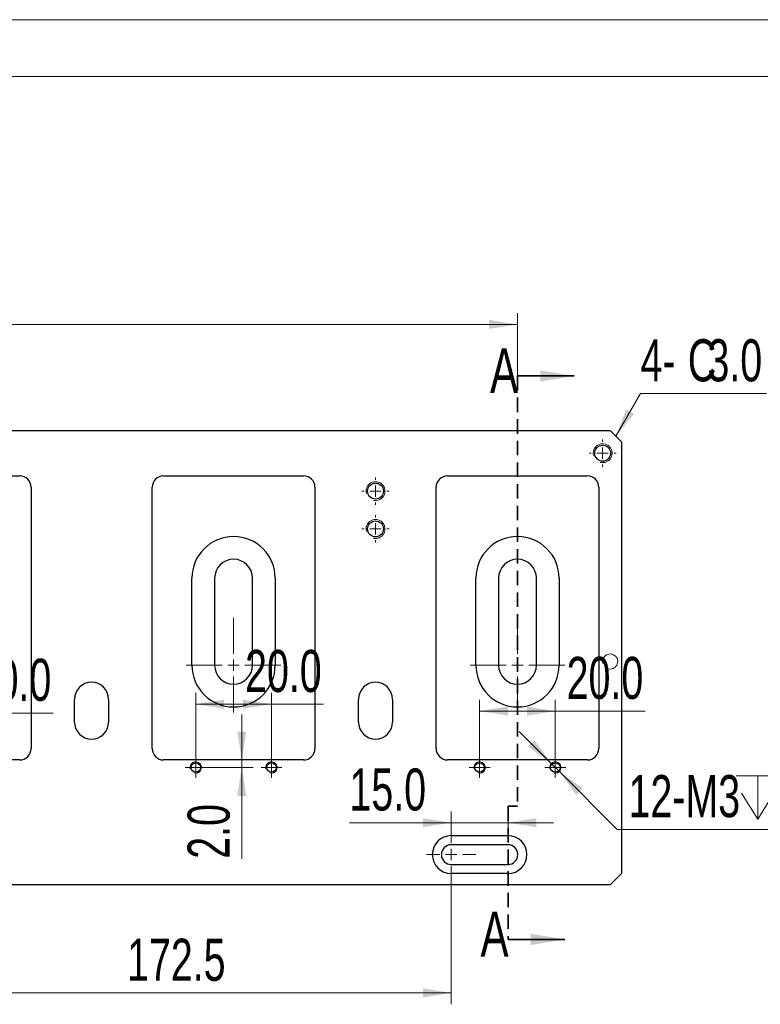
# Model space of a CAD drawing. Header units: millimetres. Extents: x 0 to 297, y 0 to 210.
# Tile 4 of 5: x 128 to 193, y 123 to 210. Entities that reach past the tile are written whole.
import ezdxf

# ---------------------------------------------------------------- set-up
doc = ezdxf.new("R2010")
doc.units = ezdxf.units.MM
doc.linetypes.add('HIDDEN', pattern=[1.905, 1.27, -0.635])
doc.styles.add('SLDTEXTSTYLE1', font='TXT', dxfattribs={"width": 0.7})
doc.dimstyles.new('SLDDIMSTYLE0', dxfattribs={"dimtxt": 3.950146, "dimasz": 2.5, "dimexe": 0, "dimexo": 0.0625, "dimgap": 0.987537, "dimtad": 2, "dimdec": 1, "dimlfac": 3, "dimrnd": 1e-09, "dimzin": 4, "dimdsep": 46, "dimtxsty": 'SLDTEXTSTYLE1', "dimsah": 1, "dimcen": 0.09, "dimadec": 0, "dimazin": 1, "dimtfac": 1, "dimtofl": 0, "dimtmove": 0, "dimatfit": 3, "dimfxl": 0, "dimfrac": 2, "dimtolj": 1, "dimtzin": 12, "dimarcsym": 0})
doc.dimstyles.new('SLDDIMSTYLE1', dxfattribs={"dimtxt": 3.950146, "dimasz": 2.5, "dimexe": 0, "dimexo": 0.0625, "dimgap": 0.987537, "dimtad": 2, "dimdec": 1, "dimlfac": 3, "dimrnd": 1e-09, "dimzin": 12, "dimdsep": 46, "dimtxsty": 'SLDTEXTSTYLE1', "dimsah": 1, "dimcen": 0.09, "dimadec": 0, "dimazin": 3, "dimtfac": 1, "dimtofl": 0, "dimtmove": 0, "dimatfit": 3, "dimfxl": 0, "dimfrac": 2, "dimtolj": 1, "dimtzin": 12, "dimarcsym": 0})
doc.dimstyles.new('SLDDIMSTYLE2', dxfattribs={"dimtxt": 3.950146, "dimasz": 2.5, "dimexe": 0, "dimexo": 0.0625, "dimgap": 0.987537, "dimtad": 2, "dimdec": 1, "dimlfac": 3, "dimrnd": 1e-09, "dimzin": 4, "dimdsep": 46, "dimtxsty": 'SLDTEXTSTYLE1', "dimsah": 1, "dimcen": 0.09, "dimadec": 0, "dimazin": 1, "dimtfac": 1, "dimtmove": 0, "dimatfit": 0, "dimfxl": 0, "dimfrac": 2, "dimtolj": 1, "dimtzin": 12, "dimarcsym": 0})
doc.dimstyles.new('SLDDIMSTYLE6', dxfattribs={"dimtxt": 3.950146, "dimasz": 2.5, "dimexe": 0, "dimexo": 0.0625, "dimgap": 0.987537, "dimtad": 0, "dimtih": 1, "dimtoh": 1, "dimdec": 1, "dimlfac": 3, "dimrnd": 1e-09, "dimzin": 12, "dimdsep": 46, "dimtxsty": 'SLDTEXTSTYLE1', "dimsah": 1, "dimcen": 0, "dimadec": 0, "dimazin": 3, "dimtfac": 1, "dimtmove": 0, "dimatfit": 3, "dimfxl": 0, "dimfrac": 2, "dimtolj": 1, "dimtzin": 12, "dimarcsym": 0})

# ---------------------------------------------------------------- blocks, each defined once
blk = doc.blocks.new('_D')
at = {"color": 7, "linetype": 'Continuous', "lineweight": 0}
for p, q in [((46.807, 165.003), (46.807, 184.173)), ((171.807, 178.637), (171.807, 184.173)), ((46.807, 183.173), (171.807, 183.173))]:
    blk.add_line(p, q, dxfattribs=at)
at = {"color": 7, "linetype": 'Continuous', "lineweight": 18}
for points in [[(46.807, 183.173), (49.307, 182.773), (49.307, 183.573)], [(171.807, 183.173), (169.307, 183.573), (169.307, 182.773)]]:
    blk.add_solid(points, dxfattribs=at)
at = {"color": 7, "linetype": 'Continuous', "lineweight": 18, "char_height": 3.7042, "attachment_point": 1, "style": 'SLDTEXTSTYLE1'}
for s, insert in [('5X75=', (107.315, 187.948)), ('375.0', (116.672, 187.948))]:
    blk.add_mtext(s, dxfattribs=dict(at, insert=insert))
blk = doc.blocks.new('_D_16')
at = {"color": 7, "linetype": 'Continuous', "lineweight": 0}
for p, q in [((108.473, 139.337), (108.473, 123.324)), ((165.973, 134.837), (165.973, 123.324)), ((108.473, 124.324), (165.973, 124.324))]:
    blk.add_line(p, q, dxfattribs=at)
at = {"color": 7, "linetype": 'Continuous', "lineweight": 18}
for points in [[(108.473, 124.324), (110.973, 123.924), (110.973, 124.724)], [(165.973, 124.324), (163.473, 124.724), (163.473, 123.924)]]:
    blk.add_solid(points, dxfattribs=at)
at = {"color": 7, "linetype": 'Continuous', "lineweight": 18, "insert": (137.427, 129.099), "char_height": 3.7042, "attachment_point": 1, "style": 'SLDTEXTSTYLE1'}
blk.add_mtext('172.5', dxfattribs=at)
blk = doc.blocks.new('_D_17')
at = {"color": 7, "linetype": 'Continuous', "lineweight": 0}
for p, q in [((165.973, 138.17), (165.973, 140.311)), ((170.973, 138.17), (170.973, 140.311)), ((165.973, 139.311), (157.011, 139.311)), ((165.973, 139.311), (170.973, 139.311)), ((170.973, 139.311), (174.973, 139.311))]:
    blk.add_line(p, q, dxfattribs=at)
at = {"color": 7, "linetype": 'Continuous', "lineweight": 18}
for points in [[(165.973, 139.311), (163.473, 139.711), (163.473, 138.911)], [(170.973, 139.311), (173.473, 138.911), (173.473, 139.711)]]:
    blk.add_solid(points, dxfattribs=at)
at = {"color": 7, "linetype": 'Continuous', "lineweight": 18, "insert": (157.011, 144.086), "char_height": 3.7042, "attachment_point": 1, "style": 'SLDTEXTSTYLE1'}
blk.add_mtext('15.0', dxfattribs=at)
blk = doc.blocks.new('SW_CHAMFER_DIMENSION_0')
at = {"color": 0, "linetype": 'Continuous', "lineweight": 0}
for p, q in [((-2.168, -3.755), (0, 0)), ((0, 0), (11.078, 0))]:
    blk.add_line(p, q, dxfattribs=at)
at = {"color": 0, "linetype": 'Continuous', "lineweight": 18}
blk.add_solid([(-2.168, -3.755), (-0.572, -1.79), (-1.265, -1.39)], dxfattribs=at)
at = {"color": 0, "linetype": 'Continuous', "lineweight": 18, "attachment_point": 1, "style": 'SLDTEXTSTYLE1'}
for s, insert, char_height in [('4-', (0, 4.775), 3.7042), ('C', (4.164, 4.775), 3.704), ('3.0', (5.892, 4.775), 3.7042)]:
    blk.add_mtext(s, dxfattribs=dict(at, insert=insert, char_height=char_height))
blk = doc.blocks.new('_D_27')
at = {"color": 7, "linetype": 'Continuous', "lineweight": 0}
for p, q in [((118.473, 145.087), (118.473, 149.967)), ((125.14, 145.087), (125.14, 149.967)), ((118.473, 148.967), (125.14, 148.967)), ((125.14, 148.967), (130.925, 148.967))]:
    blk.add_line(p, q, dxfattribs=at)
at = {"color": 7, "linetype": 'Continuous', "lineweight": 18}
for points in [[(118.473, 148.967), (120.973, 148.567), (120.973, 149.367)], [(125.14, 148.967), (122.64, 149.367), (122.64, 148.567)]]:
    blk.add_solid(points, dxfattribs=at)
at = {"color": 7, "linetype": 'Continuous', "lineweight": 18, "insert": (124.01, 153.742), "char_height": 3.7042, "attachment_point": 1, "style": 'SLDTEXTSTYLE1'}
blk.add_mtext('20.0', dxfattribs=at)
blk = doc.blocks.new('_D_28')
at = {"color": 7, "linetype": 'Continuous', "lineweight": 0}
for p, q in [((143.473, 145.087), (143.473, 150.744)), ((150.14, 145.087), (150.14, 150.744)), ((143.473, 149.744), (150.14, 149.744)), ((150.14, 149.744), (154.733, 149.744))]:
    blk.add_line(p, q, dxfattribs=at)
at = {"color": 7, "linetype": 'Continuous', "lineweight": 18}
for points in [[(143.473, 149.744), (145.973, 149.344), (145.973, 150.144)], [(150.14, 149.744), (147.64, 150.144), (147.64, 149.344)]]:
    blk.add_solid(points, dxfattribs=at)
at = {"color": 7, "linetype": 'Continuous', "lineweight": 18, "insert": (147.819, 154.519), "char_height": 3.7042, "attachment_point": 1, "style": 'SLDTEXTSTYLE1'}
blk.add_mtext('20.0', dxfattribs=at)
blk = doc.blocks.new('_D_29')
at = {"color": 7, "linetype": 'Continuous', "lineweight": 0}
for p, q in [((147.53, 144.837), (147.53, 148.837)), ((147.53, 144.17), (147.53, 144.837)), ((144.39, 144.17), (148.53, 144.17)), ((147.53, 144.17), (147.53, 136.135))]:
    blk.add_line(p, q, dxfattribs=at)
at = {"color": 7, "linetype": 'Continuous', "lineweight": 18}
for points in [[(147.53, 144.837), (147.93, 147.337), (147.13, 147.337)], [(147.53, 144.17), (147.13, 141.67), (147.93, 141.67)]]:
    blk.add_solid(points, dxfattribs=at)
at = {"color": 7, "linetype": 'Continuous', "lineweight": 18, "insert": (142.755, 136.135), "char_height": 3.7042, "attachment_point": 1, "rotation": 90, "style": 'SLDTEXTSTYLE1'}
blk.add_mtext('2.0', dxfattribs=at)
blk = doc.blocks.new('SW_SYMBOL_HOLE_DEPTH')
at = {"color": 0, "linetype": 'Continuous', "lineweight": 18}
for p, q in [((0, 875), (800, 875)), ((400, 875), (400, 75)), ((100, 555), (400, 75)), ((700, 555), (400, 75))]:
    blk.add_line(p, q, dxfattribs=at)
blk = doc.blocks.new('_D_30')
at = {"color": 7, "linetype": 'Continuous', "lineweight": 0}
for p, q in [((174.787, 144.524), (171.958, 147.352)), ((174.787, 144.524), (175.494, 143.816)), ((175.494, 143.816), (180.583, 138.727)), ((180.583, 138.727), (197.179, 138.727))]:
    blk.add_line(p, q, dxfattribs=at)
at = {"color": 7, "linetype": 'Continuous', "lineweight": 18}
for points in [[(174.787, 144.524), (173.302, 146.574), (172.736, 146.008)], [(175.494, 143.816), (176.979, 141.766), (177.544, 142.332)]]:
    blk.add_solid(points, dxfattribs=at)
at = {"color": 7, "linetype": 'Continuous', "lineweight": 18, "xscale": 0.004774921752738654, "yscale": 0.004774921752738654, "zscale": 0.004774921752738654}
blk.add_blockref('SW_SYMBOL_HOLE_DEPTH', (191.049, 139.263), dxfattribs=at)
at = {"color": 7, "linetype": 'Continuous', "lineweight": 18, "attachment_point": 1, "style": 'SLDTEXTSTYLE1'}
for s, insert, char_height in [('12-M3', (181.583, 143.502), 3.7042), ('6', (195.451, 143.502), 3.704)]:
    blk.add_mtext(s, dxfattribs=dict(at, insert=insert, char_height=char_height))
blk = doc.blocks.new('_D_31')
at = {"color": 7, "linetype": 'Continuous', "lineweight": 0}
for p, q in [((168.473, 145.087), (168.473, 150.135)), ((175.14, 145.087), (175.14, 150.135)), ((168.473, 149.135), (175.14, 149.135)), ((175.14, 149.135), (183.048, 149.135))]:
    blk.add_line(p, q, dxfattribs=at)
at = {"color": 7, "linetype": 'Continuous', "lineweight": 18}
for points in [[(168.473, 149.135), (170.973, 148.735), (170.973, 149.535)], [(175.14, 149.135), (172.64, 149.535), (172.64, 148.735)]]:
    blk.add_solid(points, dxfattribs=at)
at = {"color": 7, "linetype": 'Continuous', "lineweight": 18, "insert": (176.134, 153.91), "char_height": 3.7042, "attachment_point": 1, "style": 'SLDTEXTSTYLE1'}
blk.add_mtext('20.0', dxfattribs=at)
blk = doc.blocks.new('SW_CENTERMARKSYMBOL_8')
at = {"color": 0, "linetype": 'Continuous', "lineweight": 18}
for p, q in [((0, 0.5), (0, 0.917)), ((-0.5, 0), (-0.917, 0)), ((0, 0), (-0.5, 0)), ((0, 0), (0, 0.5)), ((0, 0), (0, -0.5)), ((0, 0), (0.5, 0)), ((0.5, 0), (0.917, 0)), ((0, -0.5), (0, -0.917))]:
    blk.add_line(p, q, dxfattribs=at)
blk = doc.blocks.new('SW_CENTERMARKSYMBOL_9')
at = {"color": 0, "linetype": 'Continuous', "lineweight": 18}
for p, q in [((0, 0.5), (0, 0.917)), ((-0.5, 0), (-0.917, 0)), ((0, 0), (-0.5, 0)), ((0, 0), (0, 0.5)), ((0, 0), (0, -0.5)), ((0, 0), (0.5, 0)), ((0.5, 0), (0.917, 0)), ((0, -0.5), (0, -0.917))]:
    blk.add_line(p, q, dxfattribs=at)
blk = doc.blocks.new('SW_CENTERMARKSYMBOL_10')
at = {"color": 0, "linetype": 'Continuous', "lineweight": 18}
for p, q in [((0, 0.5), (0, 0.917)), ((-0.5, 0), (-0.917, 0)), ((0, 0), (-0.5, 0)), ((0, 0), (0, 0.5)), ((0, 0), (0, -0.5)), ((0, 0), (0.5, 0)), ((0.5, 0), (0.917, 0)), ((0, -0.5), (0, -0.917))]:
    blk.add_line(p, q, dxfattribs=at)
blk = doc.blocks.new('SW_CENTERMARKSYMBOL_11')
at = {"color": 0, "linetype": 'Continuous', "lineweight": 18}
for p, q in [((0, 0.5), (0, 0.917)), ((-0.5, 0), (-0.917, 0)), ((0, 0), (-0.5, 0)), ((0, 0), (0, 0.5)), ((0, 0), (0, -0.5)), ((0, 0), (0.5, 0)), ((0.5, 0), (0.917, 0)), ((0, -0.5), (0, -0.917))]:
    blk.add_line(p, q, dxfattribs=at)
blk = doc.blocks.new('SW_CENTERMARKSYMBOL_12')
at = {"color": 0, "linetype": 'Continuous', "lineweight": 18}
for p, q in [((0, 1), (0, 1.2)), ((-1, 0), (-1.2, 0)), ((0, 0), (-0.5, 0)), ((0, 0), (0, 0.5)), ((0, 0), (0, -0.5)), ((0, 0), (0.5, 0)), ((1, 0), (1.2, 0)), ((0, -1), (0, -1.2))]:
    blk.add_line(p, q, dxfattribs=at)
blk = doc.blocks.new('SW_CENTERMARKSYMBOL_14')
at = {"color": 0, "linetype": 'Continuous', "lineweight": 18}
for p, q in [((0, 1), (0, 1.2)), ((-1, 0), (-1.2, 0)), ((0, 0), (-0.5, 0)), ((0, 0), (0, 0.5)), ((0, 0), (0, -0.5)), ((0, 0), (0.5, 0)), ((1, 0), (1.2, 0)), ((0, -1), (0, -1.2))]:
    blk.add_line(p, q, dxfattribs=at)
blk = doc.blocks.new('SW_CENTERMARKSYMBOL_16')
at = {"color": 0, "linetype": 'Continuous', "lineweight": 18}
for p, q in [((0, 1), (0, 1.2)), ((-1, 0), (-1.2, 0)), ((0, 0), (-0.5, 0)), ((0, 0), (0, 0.5)), ((0, 0), (0, -0.5)), ((0, 0), (0.5, 0)), ((1, 0), (1.2, 0)), ((0, -1), (0, -1.2))]:
    blk.add_line(p, q, dxfattribs=at)
blk = doc.blocks.new('SW_CENTERMARKSYMBOL_25')
at = {"color": 0, "linetype": 'Continuous', "lineweight": 18}
for p, q in [((0, 1), (0, 4.167)), ((0, 1), (0, 4.167)), ((-1, 0), (-4.167, 0)), ((-1, 0), (-4.167, 0)), ((0, 0), (-0.5, 0)), ((0, 0), (-0.5, 0)), ((0, 0), (0, 0.5)), ((0, 0), (0, 0.5)), ((0, 0), (0, -0.5)), ((0, 0), (0.5, 0)), ((0, 0), (0, -0.5)), ((0, 0), (0.5, 0)), ((1, 0), (4.167, 0)), ((1, 0), (4.167, 0)), ((0, -1), (0, -4.167)), ((0, -1), (0, -4.167))]:
    blk.add_line(p, q, dxfattribs=at)
blk = doc.blocks.new('SW_CENTERMARKSYMBOL_26')
at = {"color": 0, "linetype": 'Continuous', "lineweight": 18}
for p, q in [((0, 1), (0, 4.167)), ((0, 1), (0, 4.167)), ((-1, 0), (-4.167, 0)), ((-1, 0), (-4.167, 0)), ((0, 0), (-0.5, 0)), ((0, 0), (-0.5, 0)), ((0, 0), (0, 0.5)), ((0, 0), (0, 0.5)), ((0, 0), (0, -0.5)), ((0, 0), (0.5, 0)), ((0, 0), (0, -0.5)), ((0, 0), (0.5, 0)), ((1, 0), (4.167, 0)), ((1, 0), (4.167, 0)), ((0, -1), (0, -4.167)), ((0, -1), (0, -4.167))]:
    blk.add_line(p, q, dxfattribs=at)
blk = doc.blocks.new('SW_CENTERMARKSYMBOL_27')
at = {"color": 0, "linetype": 'Continuous', "lineweight": 18}
for p, q in [((0, 1), (0, 2.167)), ((0, 1), (0, 2.167)), ((-1, 0), (-2.167, 0)), ((-1, 0), (-2.167, 0)), ((0, 0), (-0.5, 0)), ((0, 0), (-0.5, 0)), ((0, 0), (0, 0.5)), ((0, 0), (0, 0.5)), ((0, 0), (0, -0.5)), ((0, 0), (0.5, 0)), ((0, 0), (0, -0.5)), ((0, 0), (0.5, 0)), ((1, 0), (2.167, 0)), ((1, 0), (2.167, 0)), ((0, -1), (0, -2.167)), ((0, -1), (0, -2.167))]:
    blk.add_line(p, q, dxfattribs=at)

msp = doc.modelspace()

# ---------------------------------------------------------------- linework, layer by layer
at = {"color": 7, "linetype": 'Continuous', "lineweight": 18}
for p, q in [((0, 210), (297, 210)), ((10, 205), (292, 205))]:
    msp.add_line(p, q, dxfattribs=at)
at = {"color": 7, "linetype": 'HIDDEN', "lineweight": 35}
for p, q in [((171.807, 178.637), (171.807, 140.753)), ((171.807, 140.753), (170.973, 140.753)), ((170.973, 140.753), (170.973, 129.037))]:
    msp.add_line(p, q, dxfattribs=at)
at = {"color": 7, "linetype": 'Continuous', "lineweight": 35}
for p, q in [((171.807, 178.637), (176.807, 178.637)), ((170.973, 129.037), (175.973, 129.037))]:
    msp.add_line(p, q, dxfattribs=at)
at = {"color": 7, "linetype": 'Continuous', "lineweight": 25}
for p, q in [((31.973, 173.837), (179.973, 173.837)), ((179.973, 173.837), (180.973, 172.837)), ((180.973, 172.837), (180.973, 134.837)), ((115.64, 169.837), (127.973, 169.837)), ((140.64, 169.837), (152.973, 169.837)), ((165.64, 169.837), (177.973, 169.837)), ((128.973, 168.837), (128.973, 145.837)), ((139.64, 145.837), (139.64, 168.837)), ((153.973, 168.837), (153.973, 145.837)), ((164.64, 145.837), (164.64, 168.837)), ((178.973, 168.837), (178.973, 145.837)), ((143.14, 153.17), (143.14, 160.837)), ((145.14, 160.837), (145.14, 153.17)), ((148.473, 153.17), (148.473, 160.837)), ((150.473, 160.837), (150.473, 153.17)), ((168.14, 153.17), (168.14, 160.837)), ((170.14, 160.837), (170.14, 153.17)), ((173.473, 153.17), (173.473, 160.837)), ((175.473, 160.837), (175.473, 153.17)), ((132.807, 148.17), (132.807, 150.17)), ((135.807, 150.17), (135.807, 148.17)), ((157.807, 148.17), (157.807, 150.17)), ((160.807, 150.17), (160.807, 148.17)), ((127.973, 144.837), (115.64, 144.837)), ((152.973, 144.837), (140.64, 144.837)), ((177.973, 144.837), (165.64, 144.837)), ((165.973, 138.17), (170.973, 138.17)), ((170.973, 137.37), (165.973, 137.37)), ((165.973, 135.637), (170.973, 135.637)), ((170.973, 134.837), (165.973, 134.837)), ((180.973, 134.837), (179.973, 133.837)), ((179.973, 133.837), (31.973, 133.837))]:
    msp.add_line(p, q, dxfattribs=at)
for centre, radius in [((179.307, 171.837), 0.7), ((159.307, 168.503), 0.7), ((159.307, 165.17), 0.7), ((143.473, 144.17), 0.417), ((150.14, 144.17), 0.417), ((168.473, 144.17), 0.417), ((175.14, 144.17), 0.417)]:
    msp.add_circle(centre, radius, dxfattribs=at)
at = {"color": 7, "linetype": 'Continuous', "lineweight": 18}
for centre, radius in [((179.307, 171.837), 0.833), ((159.307, 168.503), 0.833), ((159.307, 165.17), 0.833), ((179.973, 153.503), 0.667), ((143.473, 144.17), 0.5), ((150.14, 144.17), 0.5), ((168.473, 144.17), 0.5), ((175.14, 144.17), 0.5)]:
    msp.add_arc(centre, radius, 255, 195, dxfattribs=at)
at = {"color": 7, "linetype": 'Continuous', "lineweight": 25}
for centre, radius, start, end in [((127.973, 168.837), 1, 0, 90), ((140.64, 168.837), 1, 90, 180), ((152.973, 168.837), 1, 0, 90), ((165.64, 168.837), 1, 90, 180), ((177.973, 168.837), 1, 0, 90), ((146.807, 160.837), 3.667, 0, 180), ((171.807, 160.837), 3.667, 0, 180), ((146.807, 160.837), 1.667, 0, 180), ((171.807, 160.837), 1.667, 0, 180), ((146.807, 153.17), 3.667, 180, 0), ((146.807, 153.17), 1.667, 180, 0), ((171.807, 153.17), 3.667, 180, 0), ((171.807, 153.17), 1.667, 180, 0), ((134.307, 150.17), 1.5, 0, 180), ((159.307, 150.17), 1.5, 0, 180), ((134.307, 148.17), 1.5, 180, 0), ((159.307, 148.17), 1.5, 180, 0), ((127.973, 145.837), 1, 270, 0), ((140.64, 145.837), 1, 180, 270), ((152.973, 145.837), 1, 270, 0), ((165.64, 145.837), 1, 180, 270), ((177.973, 145.837), 1, 270, 0), ((165.973, 136.503), 1.667, 90, 270), ((170.973, 136.503), 1.667, 270, 90), ((165.973, 136.503), 0.867, 90, 270), ((170.973, 136.503), 0.867, 270, 90)]:
    msp.add_arc(centre, radius, start, end, dxfattribs=at)
at = {"color": 7, "linetype": 'Continuous', "lineweight": 35}
for points in [[(176.807, 178.637), (173.807, 179.137), (173.807, 178.137)], [(175.973, 129.037), (172.973, 129.537), (172.973, 128.537)]]:
    msp.add_solid(points, dxfattribs=at)

# ---------------------------------------------------------------- block references
at = {"color": 7, "linetype": 'Continuous', "lineweight": 18}
for name, p in [('SW_CHAMFER_DIMENSION_0', (182.642, 177.092)), ('SW_CENTERMARKSYMBOL_16', (179.307, 171.837)), ('SW_CENTERMARKSYMBOL_14', (159.307, 168.503)), ('SW_CENTERMARKSYMBOL_12', (159.307, 165.17)), ('SW_CENTERMARKSYMBOL_25', (146.807, 153.17)), ('SW_CENTERMARKSYMBOL_26', (171.807, 153.17)), ('SW_CENTERMARKSYMBOL_11', (143.473, 144.17)), ('SW_CENTERMARKSYMBOL_10', (150.14, 144.17)), ('SW_CENTERMARKSYMBOL_8', (168.473, 144.17)), ('SW_CENTERMARKSYMBOL_9', (175.14, 144.17)), ('SW_CENTERMARKSYMBOL_27', (165.973, 136.503))]:
    msp.add_blockref(name, p, dxfattribs=at)

# ---------------------------------------------------------------- texts
at = {"color": 7, "linetype": 'Continuous', "char_height": 3.95, "attachment_point": 1, "style": 'SLDTEXTSTYLE1'}
for insert in [(169.389, 181.082), (168.556, 131.482)]:
    msp.add_mtext('A', dxfattribs=dict(at, insert=insert))

# ---------------------------------------------------------------- dimensions: what is measured, and where the dimension line sits
at = {"color": 7, "linetype": 'Continuous', "lineweight": 18}
dim = msp.add_linear_dim(base=(171.807, 183.173), p1=(46.807, 165.003), p2=(171.807, 178.637), text='5X75=<>', dimstyle='SLDDIMSTYLE0', dxfattribs=at)
dim.commit()
dim.dimension.update_dxf_attribs({"geometry": '_D', "text_midpoint": (116.315, 183.173), "dimtype": 160})
for base, p1, p2, dimstyle, picture, middle in [((150.14, 149.744), (143.473, 145.087), (150.14, 145.087), 'SLDDIMSTYLE0', '_D_28', (151.276, 149.744)), ((125.14, 148.967), (118.473, 145.087), (125.14, 145.087), 'SLDDIMSTYLE0', '_D_27', (127.468, 148.967)), ((175.14, 149.135), (168.473, 145.087), (175.14, 145.087), 'SLDDIMSTYLE0', '_D_31', (179.591, 149.135)), ((170.973, 139.311), (165.973, 138.17), (170.973, 138.17), 'SLDDIMSTYLE2', '_D_17', (160.468, 139.311)), ((165.973, 124.324), (108.473, 139.337), (165.973, 134.837), 'SLDDIMSTYLE1', '_D_16', (141.748, 124.324))]:
    dim = msp.add_linear_dim(base=base, p1=p1, p2=p2, dimstyle=dimstyle, dxfattribs=at)
    dim.commit()
    dim.dimension.update_dxf_attribs({"geometry": picture, "text_midpoint": middle, "dimtype": 160})
dim = msp.add_linear_dim(base=(147.53, 144.837), p1=(144.39, 144.17), p2=(152.973, 144.837), angle=90, dimstyle='SLDDIMSTYLE2', dxfattribs=at)
dim.commit()
dim.dimension.update_dxf_attribs({"geometry": '_D_29', "text_midpoint": (147.53, 138.727), "dimtype": 160})
dim = msp.add_diameter_dim_2p(p1=(175.494, 143.816), p2=(174.787, 144.524), text='12-M3{\\fGDT;x}6', dimstyle='SLDDIMSTYLE6', override={"dimpost": '<>'}, dxfattribs=at)
dim.commit()
dim.dimension.update_dxf_attribs({"geometry": '_D_30', "text_midpoint": (189.381, 141.197), "dimtype": 163})

doc.saveas('drawing.dxf')
